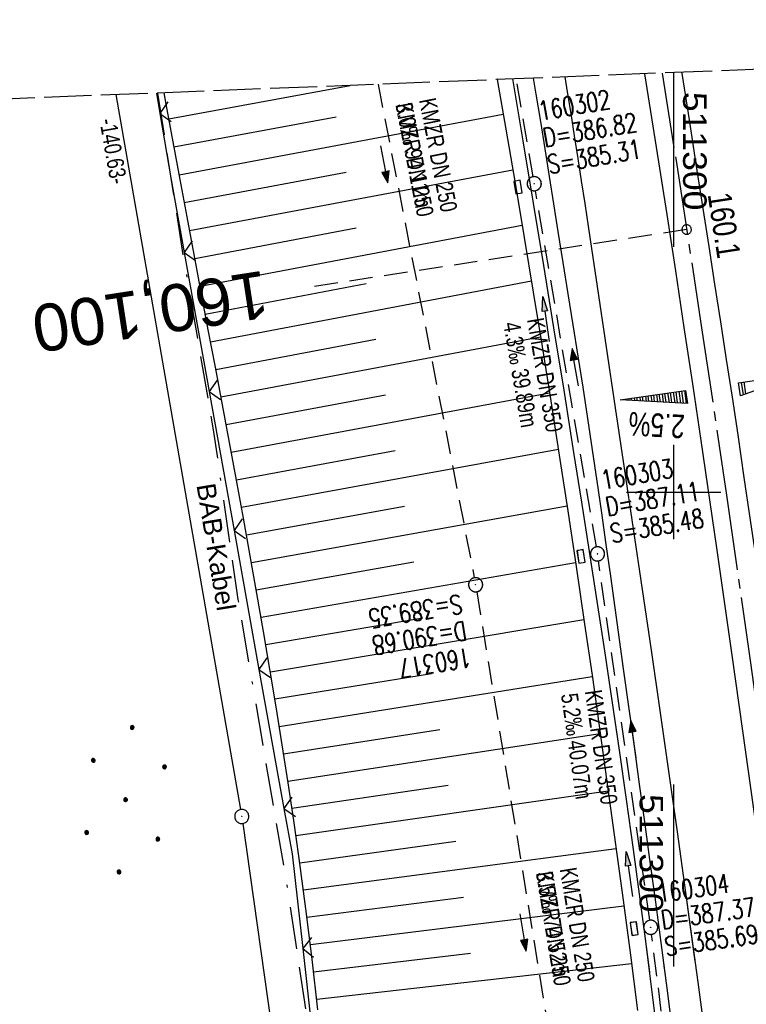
# Model space of a CAD drawing. Extents: x 511155 to 511479, y 464515 to 465450.
# Tile 39 of 41: x 511231 to 511308, y 465346 to 465450. Entities that reach past the tile are written whole.
import ezdxf
from ezdxf.enums import TextEntityAlignment as Align

# ---------------------------------------------------------------- set-up
doc = ezdxf.new("R2010")
doc.units = 0
doc.header["$LTSCALE"] = 10
doc.header["$MEASUREMENT"] = 0
for name, pattern in [('ACAD_ISO16W100', [73, 15, -6.5, 15, -6.5, 15, -7, 1, -7]), ('ACHSE', [5.5, 4, -0.5, 0.5, -0.5]), ('AUSGEZOGEN', [0]), ('LT00', [0]), ('LT14', [0.6, 0.5, -0.1]), ('LT17', [0.15, 0.1, -0.05]), ('STRICHLINIE2', [0.375, 0.25, -0.125])]:
    doc.linetypes.add(name, pattern=pattern)
doc.layers.get('0').update_dxf_attribs({"linetype": 'LT00'})
for name, color, linetype in [('--EK_FBR', 1, 'LT00'), ('--EK_Halt-Pfeil', 4, 'LT00'), ('--EK_Haltung', 7, 'STRICHLINIE2'), ('--EK_Haltung-Text', 140, 'LT00'), ('--EK_Schacht-Text', 5, 'LT00'), ('--EK_ST-93-1', 30, 'LT17'), ('--EL_DFK_AB_L', 21, 'LT00'), ('--EL_DFK_AB_P', 7, 'LT00'), ('--EL_Halt-Pfeil', 4, 'LT00'), ('--EL_Haltung', 182, 'STRICHLINIE2'), ('--EL_Haltung-Text', 182, 'LT00'), ('-AX-093', 35, 'ACHSE'), ('-QUE-20O', 11, 'LT00'), ('-QUE-20W', 11, 'LT00'), ('-ST-93-1', 250, 'LT00'), ('ABSTAND', 8, 'LT00'), ('BAB-KABEL', 220, 'ACAD_ISO16W100'), ('BAB-KABEL_TEXT', 221, 'Continuous'), ('DFK_AB_L', 21, 'LT00'), ('DFK_AB_P', 7, 'LT00'), ('DFK_NUTZUNG', 250, 'LT00'), ('PFEIL', 140, 'AUSGEZOGEN'), ('V102_AFBR_BAB', 250, 'LT00'), ('V102_BOESCH', 250, 'LT00'), ('V102_BOSCHUNG', 250, 'LT00'), ('V102_GRABEN', 250, 'LT00'), ('V102_KA_PRUF', 182, 'LT00'), ('V102_LD_MARK', 250, 'LT00'), ('V102_RASTER', 250, 'LT00'), ('V102_SINKK', 182, 'LT00'), ('V102_ZAUN', 40, 'LT00'), ('V103_AFBR_BAB', 250, 'LT00'), ('V103_BOESCH', 250, 'LT00'), ('V103_BOSCHUNG', 250, 'LT00'), ('V103_GRABEN', 250, 'LT00'), ('V103_KA_PRUF', 182, 'LT00'), ('V103_LD_MARK', 250, 'LT00'), ('V103_RASTER', 250, 'LT00'), ('V103_SINKK', 182, 'LT00'), ('V103_ZAUN', 40, 'LT00')]:
    doc.layers.add(name, color=color, linetype=linetype)
doc.layers.add('-BLATT_103-RAND', color=7, linetype='LT14', plot=False)
doc.styles.add('Beschrift', font='ARIAL.TTF')
doc.styles.add('Haltungsbeschriftung', font='ARIAL.TTF', dxfattribs={"width": 0.75})
doc.styles.add('schachtbeschriftung', font='romans.shx', dxfattribs={"width": 0.75, "height": 2})
doc.styles.get("Standard").update_dxf_attribs({"font": 'ARIAL.TTF'})

# ---------------------------------------------------------------- blocks, each defined once
blk = doc.blocks.new('SYMB0003')
at = {"color": 0, "linetype": 'ByBlock'}
for p, q in [((-0.015712, 0), (0.010166, 0.012015)), ((0, -0.021257), (-0.015712, 0)), ((0.010166, 0.012015), (0, -0.021257))]:
    blk.add_line(p, q, dxfattribs=at)
for points in [[(-0.031395, 0.499013), (-0.093691, 0.491144), (-0.154509, 0.475528), (-0.21289, 0.452414), (-0.267913, 0.422164), (-0.318712, 0.385257), (-0.364484, 0.342274), (-0.404509, 0.293893), (-0.438154, 0.240877), (-0.464888, 0.184062), (-0.484292, 0.124345), (-0.496058, 0.062667), (-0.5, 0)], [(-0.5, 0), (-0.496058, -0.062667), (-0.484292, -0.124345), (-0.464888, -0.184062), (-0.438154, -0.240877), (-0.404509, -0.293893), (-0.364485, -0.342274), (-0.318712, -0.385257), (-0.267914, -0.422164), (-0.21289, -0.452414), (-0.154509, -0.475529), (-0.093691, -0.491144), (-0.031395, -0.499014), (0.031395, -0.499014)], [(0.5, 0), (0.496057, 0.062667), (0.484292, 0.124345), (0.464888, 0.184062), (0.438153, 0.240877), (0.404509, 0.293893), (0.364484, 0.342274), (0.318712, 0.385257), (0.267913, 0.422164), (0.21289, 0.452414), (0.154509, 0.475528), (0.093691, 0.491144), (0.031395, 0.499013), (-0.031395, 0.499013)], [(0.031395, -0.499014), (0.093691, -0.491144), (0.154509, -0.475529), (0.21289, -0.452414), (0.267914, -0.422164), (0.318712, -0.385257), (0.364485, -0.342274), (0.404509, -0.293893), (0.438154, -0.240877), (0.464889, -0.184062), (0.484292, -0.124345), (0.496058, -0.062667), (0.5, 0)]]:
    blk.add_lwpolyline(points, dxfattribs=at)
blk = doc.blocks.new('Ackerland7')
at = {"layer": 'DFK_NUTZUNG', "color": 0, "linetype": 'ByBlock'}
for p, q in [((-4, 3.93), (-4, 3.67)), ((-3.95, 3.63), (-3.95, 3.97)), ((-3.9, 3.99), (-3.9, 3.61)), ((-3.85, 3.6), (-3.85, 4)), ((-3.8, 3.99), (-3.8, 3.61)), ((-3.75, 3.63), (-3.75, 3.97)), ((-3.7, 3.93), (-3.7, 3.67)), ((-3.65, 3.8), (-3.65, 3.8)), ((3.7, 3.93), (3.7, 3.67)), ((3.75, 3.63), (3.75, 3.97)), ((3.8, 3.99), (3.8, 3.61)), ((3.85, 3.6), (3.85, 4)), ((3.9, 3.99), (3.9, 3.61)), ((3.95, 3.63), (3.95, 3.97)), ((4, 3.93), (4, 3.67)), ((4.05, 3.8), (4.05, 3.8)), ((-7.85, 0.13), (-7.85, -0.13)), ((-7.8, -0.17), (-7.8, 0.17)), ((-7.75, 0.19), (-7.75, -0.19)), ((-7.7, -0.2), (-7.7, 0.2)), ((-7.65, 0.19), (-7.65, -0.19)), ((-7.6, -0.17), (-7.6, 0.17)), ((-7.55, 0.13), (-7.55, -0.13)), ((-7.5, 0), (-7.5, 0)), ((-0.15, 0.13), (-0.15, -0.13)), ((-0.1, -0.17), (-0.1, 0.17)), ((-0.05, 0.19), (-0.05, -0.19)), ((0, -0.2), (0, 0.2)), ((0.05, 0.19), (0.05, -0.19)), ((0.1, -0.17), (0.1, 0.17)), ((0.15, 0.13), (0.15, -0.13)), ((0.2, 0), (0.2, 0)), ((7.55, 0.13), (7.55, -0.13)), ((7.6, -0.17), (7.6, 0.17)), ((7.65, 0.19), (7.65, -0.19)), ((7.7, -0.2), (7.7, 0.2)), ((7.75, 0.19), (7.75, -0.19)), ((7.8, -0.17), (7.8, 0.17)), ((7.85, 0.13), (7.85, -0.13)), ((7.9, 0), (7.9, 0)), ((-4, -3.67), (-4, -3.93)), ((-3.95, -3.97), (-3.95, -3.63)), ((-3.9, -3.61), (-3.9, -3.99)), ((-3.85, -4), (-3.85, -3.6)), ((-3.8, -3.61), (-3.8, -3.99)), ((-3.75, -3.97), (-3.75, -3.63)), ((-3.7, -3.67), (-3.7, -3.93)), ((-3.65, -3.8), (-3.65, -3.8)), ((3.7, -3.67), (3.7, -3.93)), ((3.75, -3.97), (3.75, -3.63)), ((3.8, -3.61), (3.8, -3.99)), ((3.85, -4), (3.85, -3.6)), ((3.9, -3.61), (3.9, -3.99)), ((3.95, -3.97), (3.95, -3.63)), ((4, -3.67), (4, -3.93)), ((4.05, -3.8), (4.05, -3.8))]:
    blk.add_line(p, q, dxfattribs=at)
for points in [[(-3.65, 3.8), (-3.67, 3.89), (-3.73, 3.96), (-3.81, 3.99), (-3.89, 3.99), (-3.97, 3.96), (-4.03, 3.89), (-4.05, 3.8), (-4.03, 3.71), (-3.97, 3.64), (-3.89, 3.6), (-3.81, 3.6), (-3.73, 3.64), (-3.67, 3.71), (-3.65, 3.8)], [(4.05, 3.8), (4.03, 3.89), (3.97, 3.96), (3.89, 3.99), (3.81, 3.99), (3.73, 3.96), (3.67, 3.89), (3.65, 3.8), (3.67, 3.71), (3.73, 3.64), (3.81, 3.61), (3.89, 3.61), (3.97, 3.64), (4.03, 3.71), (4.05, 3.8)], [(-7.5, 0), (-7.52, 0.09), (-7.58, 0.16), (-7.66, 0.19), (-7.74, 0.19), (-7.82, 0.16), (-7.88, 0.09), (-7.9, 0)], [(0.2, 0), (0.18, 0.09), (0.12, 0.16), (0.04, 0.19), (-0.04, 0.19), (-0.12, 0.16), (-0.18, 0.09), (-0.2, 0)], [(-0.2, 0), (-0.18, -0.09), (-0.12, -0.16), (-0.04, -0.19), (0.04, -0.19), (0.12, -0.16), (0.18, -0.09), (0.2, 0)], [(7.9, 0), (7.88, 0.09), (7.82, 0.16), (7.74, 0.19), (7.66, 0.19), (7.58, 0.16), (7.52, 0.09), (7.5, 0)], [(7.5, 0), (7.52, -0.09), (7.58, -0.16), (7.66, -0.19), (7.74, -0.19), (7.82, -0.16), (7.88, -0.09), (7.9, 0)], [(-7.9, 0), (-7.88, -0.09), (-7.82, -0.16), (-7.74, -0.19), (-7.66, -0.19), (-7.58, -0.16), (-7.52, -0.09), (-7.5, 0)], [(-3.65, -3.8), (-3.67, -3.71), (-3.73, -3.64), (-3.81, -3.61), (-3.89, -3.61), (-3.97, -3.64), (-4.03, -3.71), (-4.05, -3.8), (-4.03, -3.89), (-3.97, -3.96), (-3.89, -3.99), (-3.81, -3.99), (-3.73, -3.96), (-3.67, -3.89), (-3.65, -3.8)], [(4.05, -3.8), (4.03, -3.71), (3.97, -3.64), (3.89, -3.61), (3.81, -3.61), (3.73, -3.64), (3.67, -3.71), (3.65, -3.8), (3.67, -3.89), (3.73, -3.96), (3.81, -3.99), (3.89, -3.99), (3.97, -3.96), (4.03, -3.89), (4.05, -3.8)]]:
    blk.add_lwpolyline(points, dxfattribs=at)
blk = doc.blocks.new('Pfreil3')
at = {"layer": 'PFEIL'}
blk.add_hatch(color=256, dxfattribs=at).paths.add_polyline_path([(-1.55, 0.27), (-1.55, -0.27), (0, 0)])
for p, q in [((-1.55, 0), (-4.83, 0)), ((-1.55, -0.27), (-1.55, 0.27)), ((-1.55, 0.27), (0, 0)), ((0, 0), (-1.55, -0.27))]:
    blk.add_line(p, q, dxfattribs=at)
blk = doc.blocks.new('SYMB0024')
at = {"color": 0, "linetype": 'ByBlock'}
for p, q in [((-0.5, 0.5), (0, 0)), ((0, 0), (0.5, 0.5))]:
    blk.add_line(p, q, dxfattribs=at)
blk = doc.blocks.new('SYMB0652')
at = {"color": 0, "linetype": 'ByBlock'}
blk.add_lwpolyline([(-0.15, -0.075), (0.15, -0.075), (0.15, 0.075), (-0.15, 0.075), (-0.15, -0.075)], dxfattribs=at)
blk = doc.blocks.new('SYMB0070')
at = {"color": 0, "linetype": 'ByBlock'}
for p, q in [((-0.5, 0), (0.2, 0)), ((0.5, 0), (0.2, 0.1)), ((0.2, 0.1), (0.2, 0)), ((0.468, 0), (0.21, 0.086)), ((0.21, 0.086), (0.21, -0.086)), ((0.21, -0.086), (0.468, 0)), ((0.22, -0.072), (0.437, 0)), ((0.23, -0.058), (0.405, 0)), ((0.24, -0.045), (0.374, 0)), ((0.342, 0), (0.25, 0.031)), ((0.25, 0.031), (0.25, -0.031)), ((0.25, -0.031), (0.342, 0)), ((0.26, -0.017), (0.31, 0)), ((0.27, -0.003), (0.279, 0))]:
    blk.add_line(p, q, dxfattribs=at)
for points in [[(0.2, 0), (0.2, -0.1), (0.5, 0)], [(0.437, 0), (0.22, 0.072), (0.22, -0.072)], [(0.405, 0), (0.23, 0.058), (0.23, -0.058)], [(0.374, 0), (0.24, 0.045), (0.24, -0.045)], [(0.31, 0), (0.26, 0.017), (0.26, -0.017)], [(0.279, 0), (0.27, 0.003), (0.27, -0.003)]]:
    blk.add_lwpolyline(points, dxfattribs=at)
blk = doc.blocks.new('SYMB2')
at = {"color": 0, "linetype": 'ByBlock', "flags": 128}
for points in [[(-0.031395, 0.499013), (-0.093691, 0.491144), (-0.154509, 0.475528), (-0.21289, 0.452414), (-0.267913, 0.422164), (-0.318712, 0.385257), (-0.364484, 0.342274), (-0.404509, 0.293893), (-0.438154, 0.240877), (-0.464888, 0.184062), (-0.484292, 0.124345), (-0.496058, 0.062667), (-0.5, 0)], [(-0.5, 0), (-0.496058, -0.062667), (-0.484292, -0.124345), (-0.464888, -0.184062), (-0.438154, -0.240877), (-0.404509, -0.293893), (-0.364485, -0.342274), (-0.318712, -0.385257), (-0.267914, -0.422164), (-0.21289, -0.452414), (-0.154509, -0.475529), (-0.093691, -0.491144), (-0.031395, -0.499014), (0.031395, -0.499014)], [(0.5, 0), (0.496057, 0.062667), (0.484292, 0.124345), (0.464888, 0.184062), (0.438153, 0.240877), (0.404509, 0.293893), (0.364484, 0.342274), (0.318712, 0.385257), (0.267913, 0.422164), (0.21289, 0.452414), (0.154509, 0.475528), (0.093691, 0.491144), (0.031395, 0.499013), (-0.031395, 0.499013)], [(0.031395, -0.499014), (0.093691, -0.491144), (0.154509, -0.475529), (0.21289, -0.452414), (0.267914, -0.422164), (0.318712, -0.385257), (0.364485, -0.342274), (0.404509, -0.293893), (0.438154, -0.240877), (0.464889, -0.184062), (0.484292, -0.124345), (0.496058, -0.062667), (0.5, 0)]]:
    blk.add_lwpolyline(points, dxfattribs=at)

msp = doc.modelspace()

# ---------------------------------------------------------------- linework, layer by layer
at = {"layer": '--EK_FBR'}
for points in [[(511310.45, 465352.06), (511309.58, 465358.52), (511308.48, 465366.58), (511307.36, 465374.64), (511306.23, 465382.69), (511304.59, 465394.09), (511302.92, 465405.49), (511302.03, 465411.48), (511301.13, 465417.48), (511300.22, 465423.48), (511299.3, 465429.47), (511298.07, 465437.31), (511296.94, 465444.43)], [(511311.72, 465342.44), (511310.66, 465350.48), (511309.58, 465358.52), (511308.48, 465366.58), (511307.36, 465374.64), (511306.23, 465382.69), (511304.59, 465394.09), (511302.92, 465405.49), (511302.03, 465411.48), (511301.13, 465417.48), (511300.22, 465423.48), (511299.3, 465429.47), (511298.07, 465437.31), (511296.94, 465444.43)], [(511300.84, 465444.59), (511300.9, 465444.25), (511301.63, 465439.54), (511302.37, 465434.82), (511303.11, 465430.1), (511303.73, 465426.09), (511304.35, 465422.09), (511304.97, 465418.08), (511305.59, 465414.08), (511306.2, 465410.07), (511306.8, 465406.07), (511307.47, 465401.55), (511308.13, 465397.03), (511308.79, 465392.51), (511309.44, 465387.99), (511310.09, 465383.47), (511310.67, 465379.42), (511311.25, 465375.36), (511311.83, 465371.31), (511312.4, 465367.25), (511312.96, 465363.2), (511313.51, 465359.14), (511313.97, 465355.69), (511314.32, 465352.98)], [(511300.84, 465444.59), (511300.9, 465444.25), (511301.63, 465439.54), (511302.37, 465434.82), (511303.11, 465430.1), (511303.73, 465426.09), (511304.35, 465422.09), (511304.97, 465418.08), (511305.59, 465414.08), (511306.2, 465410.07), (511306.8, 465406.07), (511307.47, 465401.55), (511308.13, 465397.03)], [(511299.02, 465349.37), (511298.94, 465349.99), (511298.48, 465353.49), (511298.02, 465356.98), (511297.48, 465360.98), (511296.93, 465364.97), (511296.38, 465368.97), (511295.83, 465372.97), (511295.27, 465376.96), (511294.71, 465380.96), (511294.25, 465384.33), (511293.78, 465387.69), (511293.32, 465391.05), (511292.84, 465394.42), (511292.37, 465397.78), (511291.88, 465401.14), (511291.38, 465404.5), (511290.88, 465407.82), (511290.37, 465411.13), (511289.85, 465414.44), (511289.33, 465417.76), (511288.8, 465421.07), (511288.27, 465424.38), (511287.74, 465427.69), (511287.28, 465430.61), (511286.81, 465433.52), (511286.35, 465436.44), (511285.87, 465439.35), (511285.38, 465442.26), (511285.09, 465443.96)], [(511299.85, 465343.01), (511299.4, 465346.5), (511298.94, 465349.99), (511298.48, 465353.49), (511298.02, 465356.98), (511297.48, 465360.98), (511296.93, 465364.97), (511296.38, 465368.97), (511295.83, 465372.97), (511295.27, 465376.96), (511294.71, 465380.96), (511294.25, 465384.33), (511293.78, 465387.69), (511293.32, 465391.05), (511292.84, 465394.42), (511292.37, 465397.78), (511291.88, 465401.14), (511291.38, 465404.5), (511290.88, 465407.82), (511290.37, 465411.13), (511289.85, 465414.44), (511289.33, 465417.76), (511288.8, 465421.07), (511288.27, 465424.38), (511287.74, 465427.69), (511287.28, 465430.61), (511286.81, 465433.52), (511286.35, 465436.44), (511285.87, 465439.35), (511285.38, 465442.26), (511285.09, 465443.96)]]:
    msp.add_lwpolyline(points, dxfattribs=at)
at = {"layer": '--EK_Haltung'}
for p, q in [((511268.6, 465443.31), (511278.82, 465390.89)), ((511285.06, 465433.49), (511283.27, 465443.89)), ((511291.79, 465394.17), (511285.31, 465432.01)), ((511297.46, 465354.51), (511292.02, 465392.69)), ((511279.08, 465389.41), (511290.88, 465317.36)), ((511302.44, 465315.1), (511297.66, 465353.02))]:
    msp.add_line(p, q, dxfattribs=at)
at = {"layer": '--EK_ST-93-1', "ltscale": 2.5}
msp.add_line((511301.38, 465427.88), (511261.83, 465421.83), dxfattribs=at)
at = {"layer": '--EL_DFK_AB_L'}
for p, q in [((511240.73, 465442.21), (511253.98, 465366.28)), ((511254.22, 465364.8), (511265.64, 465284.27))]:
    msp.add_line(p, q, dxfattribs=at)
at = {"layer": '--EL_Haltung'}
for p, q in [((511268.6, 465443.31), (511278.82, 465390.89)), ((511285.06, 465433.49), (511283.27, 465443.89)), ((511291.79, 465394.17), (511285.31, 465432.01)), ((511297.46, 465354.51), (511292.02, 465392.69)), ((511279.08, 465389.41), (511290.88, 465317.36)), ((511302.44, 465315.1), (511297.66, 465353.02))]:
    msp.add_line(p, q, dxfattribs=at)
at = {"layer": '-AX-093', "ltscale": 0.2}
msp.add_lwpolyline([(511298.78, 465444.5), (511300.25, 465435.22), (511302.97, 465417.45), (511305.61, 465399.67), (511308.17, 465381.87), (511310.65, 465364.07), (511313.06, 465346.25), (511315.38, 465328.43), (511317.62, 465310.59), (511319.79, 465292.74), (511321.87, 465274.89), (511323.88, 465257.02), (511325.81, 465239.15), (511327.66, 465221.26)], dxfattribs=at)
at = {"layer": '-BLATT_103-RAND'}
msp.add_lwpolyline([(511155.19, 465438.82), (511191.77, 464514.55), (511478.54, 464525.89), (511441.97, 465450.17), (511155.19, 465438.82)], dxfattribs=at)
at = {"layer": '-QUE-20O'}
for p, q in [((511307.18, 465411.65), (511307.37, 465410.33)), ((511307.66, 465410.43), (511307.48, 465411.7))]:
    msp.add_line(p, q, dxfattribs=at)
msp.add_lwpolyline([(511307.1, 465410.23), (511306.9, 465411.61), (511313.82, 465412.61), (511307.1, 465410.23)], dxfattribs=at)
at = {"layer": '-QUE-20W'}
for p, q in [((511299.81, 465409.5), (511299.66, 465410.57)), ((511299.96, 465410.61), (511300.12, 465409.49)), ((511300.42, 465409.47), (511300.25, 465410.65)), ((511300.55, 465410.7), (511300.73, 465409.45)), ((511301.04, 465409.44), (511300.85, 465410.74)), ((511301.14, 465410.78), (511301.34, 465409.42)), ((511294.61, 465409.84), (511294.62, 465409.78)), ((511294.93, 465409.77), (511294.91, 465409.88)), ((511295.21, 465409.93), (511295.23, 465409.75)), ((511295.54, 465409.73), (511295.5, 465409.97)), ((511295.8, 465410.01), (511295.84, 465409.72)), ((511296.15, 465409.7), (511296.1, 465410.05)), ((511296.39, 465410.1), (511296.45, 465409.68)), ((511296.76, 465409.67), (511296.69, 465410.14)), ((511296.99, 465410.18), (511297.06, 465409.65)), ((511297.37, 465409.63), (511297.28, 465410.23)), ((511297.58, 465410.27), (511297.68, 465409.62)), ((511297.98, 465409.6), (511297.88, 465410.31)), ((511298.18, 465410.35), (511298.29, 465409.59)), ((511298.59, 465409.57), (511298.47, 465410.4)), ((511298.77, 465410.44), (511298.9, 465409.55)), ((511299.2, 465409.54), (511299.07, 465410.48)), ((511299.36, 465410.53), (511299.51, 465409.52))]:
    msp.add_line(p, q, dxfattribs=at)
msp.add_lwpolyline([(511301.46, 465409.41), (511294.33, 465409.8), (511301.26, 465410.8), (511301.46, 465409.41)], dxfattribs=at)
at = {"layer": 'BAB-KABEL', "ltscale": 0.03, "flags": 128}
msp.add_lwpolyline([(511245.17, 465442.38), (511247.79, 465425.64), (511251.08, 465406.59), (511253.71, 465388.59), (511256.34, 465373.1), (511258.87, 465358.45), (511261.22, 465342.97), (511262.53, 465334.91), (511267.32, 465306.47), (511271.63, 465280.77), (511274.45, 465263.87), (511277.9, 465245.03), (511280.42, 465230.24), (511282.95, 465214.81), (511284.59, 465206.12), (511286.41, 465195.21), (511288.52, 465182.08), (511289.46, 465178.54), (511291.81, 465169.68), (511294.22, 465159.99), (511298.5, 465143.74), (511302.01, 465129.17), (511304.36, 465120.15), (511303.95, 465111.54), (511304.47, 465105.75), (511305.29, 465102.17), (511306.73, 465086.55), (511308.17, 465069.5), (511309.91, 465042.39), (511310.52, 465027.02), (511311.65, 465006.69), (511312.99, 464997.42), (511315.25, 464972.49), (511318.76, 464937.78), (511320.47, 464912.68), (511321.04, 464888.91), (511321.82, 464866.11), (511322.47, 464843.97), (511323.13, 464825.85), (511323.4, 464809.89), (511315.81, 464787.46), (511312.43, 464776.5), (511306.42, 464758.08), (511322.55, 464747.31), (511322.64, 464708.19), (511321.61, 464688.74), (511320.48, 464678.44), (511319.26, 464666.87), (511317.67, 464649.45), (511317.57, 464633.74), (511317.38, 464618.76), (511317.47, 464606.23), (511316.72, 464592.27), (511316.63, 464590.68), (511316.53, 464580.25), (511316.82, 464565.64), (511316.26, 464552.99), (511315.8, 464537.2), (511315.44, 464531.47), (511315.33, 464529.6), (511314.63, 464523.4), (511314.33, 464519.4)], dxfattribs=at)
at = {"layer": 'DFK_AB_L'}
for p, q in [((511240.73, 465442.21), (511253.98, 465366.28)), ((511254.22, 465364.8), (511265.64, 465284.27))]:
    msp.add_line(p, q, dxfattribs=at)
at = {"layer": 'V102_AFBR_BAB'}
for points in [[(511310.45, 465352.06), (511309.58, 465358.52), (511308.48, 465366.58), (511307.36, 465374.64), (511306.23, 465382.69), (511304.59, 465394.09), (511302.92, 465405.49), (511302.03, 465411.48), (511301.13, 465417.48), (511300.22, 465423.48), (511299.3, 465429.47), (511298.07, 465437.31), (511296.94, 465444.43)], [(511300.84, 465444.59), (511300.9, 465444.25), (511301.63, 465439.54), (511302.37, 465434.82), (511303.11, 465430.1), (511303.73, 465426.09), (511304.35, 465422.09), (511304.97, 465418.08), (511305.59, 465414.08), (511306.2, 465410.07), (511306.8, 465406.07), (511307.47, 465401.55), (511308.13, 465397.03), (511308.79, 465392.51), (511309.44, 465387.99), (511310.09, 465383.47), (511310.67, 465379.42), (511311.25, 465375.36), (511311.83, 465371.31), (511312.4, 465367.25), (511312.96, 465363.2), (511313.51, 465359.14), (511313.97, 465355.69), (511314.32, 465352.98)], [(511299.02, 465349.37), (511298.94, 465349.99), (511298.48, 465353.49), (511298.02, 465356.98), (511297.48, 465360.98), (511296.93, 465364.97), (511296.38, 465368.97), (511295.83, 465372.97), (511295.27, 465376.96), (511294.71, 465380.96), (511294.25, 465384.33), (511293.78, 465387.69), (511293.32, 465391.05), (511292.84, 465394.42), (511292.37, 465397.78), (511291.88, 465401.14), (511291.38, 465404.5), (511290.88, 465407.82), (511290.37, 465411.13), (511289.85, 465414.44), (511289.33, 465417.76), (511288.8, 465421.07), (511288.27, 465424.38), (511287.74, 465427.69), (511287.28, 465430.61), (511286.81, 465433.52), (511286.35, 465436.44), (511285.87, 465439.35), (511285.38, 465442.26), (511285.09, 465443.96)]]:
    msp.add_lwpolyline(points, dxfattribs=at)
at = {"layer": 'V102_BOESCH'}
msp.add_lwpolyline([(511262.21, 465345), (511261.59, 465350.37), (511260.92, 465355.72), (511260.21, 465361.07), (511259.64, 465365.1), (511259.04, 465369.12), (511258.41, 465373.15), (511257.77, 465377.17), (511257.11, 465381.19), (511256.42, 465385.2), (511255.72, 465389.22), (511255.01, 465393.23), (511254.29, 465397.24), (511253.55, 465401.25), (511252.81, 465405.26), (511252.06, 465409.26), (511251.31, 465413.25), (511250.56, 465417.24), (511249.8, 465421.23), (511249.05, 465425.22), (511248.3, 465429.22), (511247.55, 465433.21), (511246.81, 465437.2), (511246.07, 465441.19), (511245.85, 465442.41)], dxfattribs=at)
at = {"layer": 'V102_BOSCHUNG'}
for p, q in [((511246.36, 465439.65), (511265.63, 465443.19)), ((511246.91, 465436.67), (511264.15, 465439.87)), ((511247.46, 465433.71), (511281.9, 465440.12)), ((511248.01, 465430.75), (511265.21, 465433.96)), ((511248.57, 465427.78), (511282.91, 465434.24)), ((511249.12, 465424.82), (511266.26, 465428.06)), ((511249.68, 465421.86), (511283.9, 465428.35)), ((511250.24, 465418.91), (511267.32, 465422.15)), ((511250.8, 465415.97), (511284.88, 465422.43)), ((511251.35, 465413.03), (511268.36, 465416.24)), ((511251.9, 465410.1), (511285.85, 465416.47)), ((511252.45, 465407.16), (511269.39, 465410.33)), ((511253, 465404.23), (511286.81, 465410.52)), ((511253.54, 465401.3), (511270.41, 465404.42)), ((511254.08, 465398.38), (511287.75, 465404.54)), ((511254.61, 465395.45), (511271.41, 465398.5)), ((511255.14, 465392.53), (511288.67, 465398.55)), ((511255.65, 465389.62), (511272.39, 465392.58)), ((511256.16, 465386.7), (511289.57, 465392.53)), ((511256.66, 465383.8), (511273.34, 465386.65)), ((511257.15, 465380.91), (511290.46, 465386.47)), ((511257.63, 465378.02), (511274.27, 465380.73)), ((511258.1, 465375.11), (511291.34, 465380.41)), ((511258.56, 465372.2), (511275.17, 465374.79)), ((511259.01, 465369.29), (511292.2, 465374.36)), ((511259.44, 465366.41), (511276.03, 465368.86)), ((511259.86, 465363.52), (511293.05, 465368.25)), ((511260.27, 465360.63), (511276.87, 465362.91)), ((511260.66, 465357.74), (511293.88, 465362.15)), ((511261.04, 465354.83), (511277.66, 465356.97)), ((511261.4, 465351.95), (511294.7, 465356.04)), ((511261.75, 465349.04), (511278.43, 465351.02)), ((511262.08, 465346.15), (511295.51, 465349.92))]:
    msp.add_line(p, q, dxfattribs=at)
at = {"layer": 'V102_GRABEN'}
for points in [[(511281.26, 465443.81), (511282.17, 465438.56), (511283.15, 465432.79), (511284.12, 465427.02), (511285.08, 465421.24), (511286.02, 465415.46), (511286.94, 465409.68), (511287.85, 465403.9), (511288.75, 465398), (511289.64, 465392.1), (511290.5, 465386.2), (511291.36, 465380.29), (511292.19, 465374.39), (511293.01, 465368.48), (511293.82, 465362.57), (511294.62, 465356.65), (511295.4, 465350.8), (511295.69, 465348.58)], [(511297.46, 465349), (511297, 465352.53), (511296.44, 465356.77), (511295.72, 465362.05), (511294.99, 465367.33), (511294.23, 465372.6), (511293.46, 465377.87), (511292.67, 465383.14), (511291.87, 465388.41), (511291.06, 465393.68), (511290.23, 465398.94), (511289.4, 465404.2), (511288.35, 465410.83), (511287.28, 465417.45), (511286.2, 465424.07), (511285.11, 465430.69), (511284.01, 465437.3), (511282.9, 465443.88)]]:
    msp.add_lwpolyline(points, dxfattribs=at)
at = {"layer": 'V102_LD_MARK'}
msp.add_lwpolyline([(511302.29, 465350.14), (511301.29, 465357.47), (511300.39, 465363.91), (511299.48, 465370.35), (511298.56, 465376.79), (511297.63, 465383.22), (511296.69, 465389.66), (511295.74, 465396.09), (511294.79, 465402.52), (511293.83, 465408.96), (511292.87, 465415.39), (511291.9, 465421.82), (511290.94, 465428.25), (511290.58, 465430.64), (511290.22, 465433.04), (511289.85, 465435.43), (511289.48, 465437.82), (511289.1, 465440.21), (511288.73, 465442.52), (511288.47, 465444.1)], dxfattribs=at)
at = {"layer": 'V102_RASTER'}
for p, q in [((511300, 465395), (511300, 465405)), ((511295, 465400), (511305, 465400)), ((511300, 465349.6), (511300, 465368.92))]:
    msp.add_line(p, q, dxfattribs=at)
at = {"layer": 'V102_ZAUN'}
for p, q in [((511245.04, 465442.38), (511245.41, 465440.22)), ((511247.99, 465425.45), (511250.64, 465410.68)), ((511250.64, 465410.68), (511253.29, 465395.92)), ((511253.29, 465395.92), (511255.94, 465381.16)), ((511255.94, 465381.16), (511258.59, 465366.39)), ((511260.59, 465351.53), (511261.82, 465340.58))]:
    msp.add_line(p, q, dxfattribs=at)
for points in [[(511245.41, 465440.22), (511246.6, 465433.17), (511247.99, 465425.45)], [(511258.59, 465366.39), (511259.46, 465361.56), (511260.59, 465351.53)]]:
    msp.add_lwpolyline(points, dxfattribs=at)
at = {"layer": 'V103_AFBR_BAB'}
for points in [[(511311.72, 465342.44), (511310.66, 465350.48), (511309.58, 465358.52), (511308.48, 465366.58), (511307.36, 465374.64), (511306.23, 465382.69), (511304.59, 465394.09), (511302.92, 465405.49), (511302.03, 465411.48), (511301.13, 465417.48), (511300.22, 465423.48), (511299.3, 465429.47), (511298.07, 465437.31), (511296.94, 465444.43)], [(511300.84, 465444.59), (511300.9, 465444.25), (511301.63, 465439.54), (511302.37, 465434.82), (511303.11, 465430.1), (511303.73, 465426.09), (511304.35, 465422.09), (511304.97, 465418.08), (511305.59, 465414.08), (511306.2, 465410.07), (511306.8, 465406.07), (511307.47, 465401.55), (511308.13, 465397.03)], [(511299.85, 465343.01), (511299.4, 465346.5), (511298.94, 465349.99), (511298.48, 465353.49), (511298.02, 465356.98), (511297.48, 465360.98), (511296.93, 465364.97), (511296.38, 465368.97), (511295.83, 465372.97), (511295.27, 465376.96), (511294.71, 465380.96), (511294.25, 465384.33), (511293.78, 465387.69), (511293.32, 465391.05), (511292.84, 465394.42), (511292.37, 465397.78), (511291.88, 465401.14), (511291.38, 465404.5), (511290.88, 465407.82), (511290.37, 465411.13), (511289.85, 465414.44), (511289.33, 465417.76), (511288.8, 465421.07), (511288.27, 465424.38), (511287.74, 465427.69), (511287.28, 465430.61), (511286.81, 465433.52), (511286.35, 465436.44), (511285.87, 465439.35), (511285.38, 465442.26), (511285.09, 465443.96)]]:
    msp.add_lwpolyline(points, dxfattribs=at)
at = {"layer": 'V103_BOESCH'}
msp.add_lwpolyline([(511262.21, 465345), (511261.59, 465350.37), (511260.92, 465355.72), (511260.21, 465361.07), (511259.64, 465365.1), (511259.04, 465369.12), (511258.41, 465373.15), (511257.77, 465377.17), (511257.11, 465381.19), (511256.42, 465385.2), (511255.72, 465389.22), (511255.01, 465393.23), (511254.29, 465397.24), (511253.55, 465401.25), (511252.81, 465405.26), (511252.06, 465409.26), (511251.31, 465413.25), (511250.56, 465417.24), (511249.8, 465421.23), (511249.05, 465425.22), (511248.3, 465429.22), (511247.55, 465433.21), (511246.81, 465437.2), (511246.07, 465441.19), (511245.85, 465442.41)], dxfattribs=at)
at = {"layer": 'V103_BOSCHUNG'}
for p, q in [((511246.36, 465439.65), (511265.63, 465443.19)), ((511246.91, 465436.67), (511264.15, 465439.87)), ((511247.46, 465433.71), (511281.9, 465440.12)), ((511248.01, 465430.75), (511265.21, 465433.96)), ((511248.57, 465427.78), (511282.91, 465434.24)), ((511249.12, 465424.82), (511266.26, 465428.06)), ((511249.68, 465421.86), (511283.9, 465428.35)), ((511250.24, 465418.91), (511267.32, 465422.15)), ((511250.8, 465415.97), (511284.88, 465422.43)), ((511251.35, 465413.03), (511268.36, 465416.24)), ((511251.9, 465410.1), (511285.85, 465416.47)), ((511252.45, 465407.16), (511269.39, 465410.33)), ((511253, 465404.23), (511286.81, 465410.52)), ((511253.54, 465401.3), (511270.41, 465404.42)), ((511254.08, 465398.38), (511287.75, 465404.54)), ((511254.61, 465395.45), (511271.41, 465398.5)), ((511255.14, 465392.53), (511288.67, 465398.55)), ((511255.65, 465389.62), (511272.39, 465392.58)), ((511256.16, 465386.7), (511289.57, 465392.53)), ((511256.66, 465383.8), (511273.34, 465386.65)), ((511257.15, 465380.91), (511290.46, 465386.47)), ((511257.63, 465378.02), (511274.27, 465380.73)), ((511258.1, 465375.11), (511291.34, 465380.41)), ((511258.56, 465372.2), (511275.17, 465374.79)), ((511259.01, 465369.29), (511292.2, 465374.36)), ((511259.44, 465366.41), (511276.03, 465368.86)), ((511259.86, 465363.52), (511293.05, 465368.25)), ((511260.27, 465360.63), (511276.87, 465362.91)), ((511260.66, 465357.74), (511293.88, 465362.15)), ((511261.04, 465354.83), (511277.66, 465356.97)), ((511261.4, 465351.95), (511294.7, 465356.04)), ((511261.75, 465349.04), (511278.43, 465351.02)), ((511262.08, 465346.15), (511295.51, 465349.92))]:
    msp.add_line(p, q, dxfattribs=at)
at = {"layer": 'V103_GRABEN'}
for points in [[(511281.26, 465443.81), (511282.17, 465438.56), (511283.15, 465432.79), (511284.12, 465427.02), (511285.08, 465421.24), (511286.02, 465415.46), (511286.94, 465409.68), (511287.85, 465403.9), (511288.75, 465398), (511289.64, 465392.1), (511290.5, 465386.2), (511291.36, 465380.29), (511292.19, 465374.39), (511293.01, 465368.48), (511293.82, 465362.57), (511294.62, 465356.65), (511295.4, 465350.8), (511296.17, 465344.94)], [(511298.08, 465344.05), (511297.55, 465348.29), (511297, 465352.53), (511296.44, 465356.77), (511295.72, 465362.05), (511294.99, 465367.33), (511294.23, 465372.6), (511293.46, 465377.87), (511292.67, 465383.14), (511291.87, 465388.41), (511291.06, 465393.68), (511290.23, 465398.94), (511289.4, 465404.2), (511288.35, 465410.83), (511287.28, 465417.45), (511286.2, 465424.07), (511285.11, 465430.69), (511284.01, 465437.3), (511282.9, 465443.88)]]:
    msp.add_lwpolyline(points, dxfattribs=at)
at = {"layer": 'V103_LD_MARK'}
msp.add_lwpolyline([(511303.86, 465338.38), (511302.59, 465347.93), (511301.29, 465357.47), (511300.39, 465363.91), (511299.48, 465370.35), (511298.56, 465376.79), (511297.63, 465383.22), (511296.69, 465389.66), (511295.74, 465396.09), (511294.79, 465402.52), (511293.83, 465408.96), (511292.87, 465415.39), (511291.9, 465421.82), (511290.94, 465428.25), (511290.58, 465430.64), (511290.22, 465433.04), (511289.85, 465435.43), (511289.48, 465437.82), (511289.1, 465440.21), (511288.73, 465442.52), (511288.47, 465444.1)], dxfattribs=at)
at = {"layer": 'V103_RASTER'}
for p, q in [((511300, 465426.05), (511300, 465444.55)), ((511300, 465395), (511300, 465405)), ((511295, 465400), (511305, 465400))]:
    msp.add_line(p, q, dxfattribs=at)
at = {"layer": 'V103_ZAUN'}
for p, q in [((511245.04, 465442.38), (511245.41, 465440.22)), ((511247.99, 465425.45), (511250.64, 465410.68)), ((511250.64, 465410.68), (511253.29, 465395.92)), ((511253.29, 465395.92), (511255.94, 465381.16)), ((511255.94, 465381.16), (511258.59, 465366.39)), ((511260.59, 465351.53), (511262.27, 465336.63))]:
    msp.add_line(p, q, dxfattribs=at)
for points in [[(511245.41, 465440.22), (511246.6, 465433.17), (511247.99, 465425.45)], [(511258.59, 465366.39), (511259.46, 465361.56), (511260.59, 465351.53)]]:
    msp.add_lwpolyline(points, dxfattribs=at)

# ---------------------------------------------------------------- block references
at = {"layer": '--EK_Halt-Pfeil', "yscale": 4, "zscale": 4}
for p, xscale, rotation in [((511269.24, 465434.81), 3.999999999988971, 281.0277899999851), ((511289.54, 465413.26), 3.999999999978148, 99.70523000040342), ((511295.73, 465373.74), 4.000000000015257, 98.1117600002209), ((511283.99, 465353.22), 4.000000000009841, 279.2931400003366)]:
    msp.add_blockref('SYMB0070', p, dxfattribs=dict(at, xscale=xscale, rotation=rotation))
at = {"layer": '--EL_DFK_AB_P', "xscale": 1.500000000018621, "yscale": 1.5, "zscale": 1.5, "rotation": 264.7377099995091}
msp.add_blockref('SYMB0003', (511254.11, 465365.54), dxfattribs=at)
at = {"layer": '--EL_Halt-Pfeil', "yscale": 4, "zscale": 4}
for p, xscale, rotation in [((511269.24, 465434.81), 3.999999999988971, 281.0277899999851), ((511289.54, 465413.26), 3.999999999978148, 99.70523000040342), ((511295.73, 465373.74), 4.000000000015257, 98.1117600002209), ((511283.99, 465353.22), 4.000000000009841, 279.2931400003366)]:
    msp.add_blockref('SYMB0070', p, dxfattribs=dict(at, xscale=xscale, rotation=rotation))
at = {"layer": '-ST-93-1', "rotation": 274.1956499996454}
msp.add_blockref('SYMB2', (511301.38, 465427.88), dxfattribs=at)
at = {"layer": 'DFK_AB_P', "xscale": 1.500000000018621, "yscale": 1.5, "zscale": 1.5, "rotation": 264.7377099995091}
msp.add_blockref('SYMB0003', (511254.11, 465365.54), dxfattribs=at)
at = {"layer": 'DFK_NUTZUNG', "rotation": 264.7376999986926}
msp.add_blockref('Ackerland7', (511241.77, 465367.32), dxfattribs=at)
at = {"layer": 'PFEIL'}
for p, rotation in [((511286.1, 465420.76), 97.9047361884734), ((511294.94, 465361.83), 98.34809159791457)]:
    msp.add_blockref('Pfreil3', p, dxfattribs=dict(at, rotation=rotation))
at = {"layer": 'V102_KA_PRUF', "xscale": 1.499999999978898, "yscale": 1.5, "zscale": 1.5, "rotation": 283.2840000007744}
for p in [(511285.19, 465432.75), (511291.91, 465393.43), (511278.96, 465390.15), (511297.56, 465353.77)]:
    msp.add_blockref('SYMB0003', p, dxfattribs=at)
at = {"layer": 'V102_SINKK', "yscale": 4.5, "zscale": 4.5}
for p, xscale, rotation in [((511283.46, 465432.39), 4.499999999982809, 279.7567010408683), ((511290.16, 465393.16), 4.499999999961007, 279.3473039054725), ((511295.8, 465353.63), 4.499999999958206, 279.0786140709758)]:
    msp.add_blockref('SYMB0652', p, dxfattribs=dict(at, xscale=xscale, rotation=rotation))
at = {"layer": 'V102_ZAUN', "yscale": 2.099999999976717, "zscale": 2.1}
for p, xscale, rotation in [((511245.41, 465440.22), 2.099999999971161, 279.6236899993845), ((511247.99, 465425.45), 2.100000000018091, 280.1771099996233), ((511250.64, 465410.68), 2.100000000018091, 280.1771099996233), ((511253.29, 465395.92), 2.100000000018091, 280.1771099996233), ((511255.94, 465381.16), 2.100000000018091, 280.1771099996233), ((511258.59, 465366.39), 2.100000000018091, 280.1771099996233), ((511260.59, 465351.53), 2.099999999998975, 276.4240100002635)]:
    msp.add_blockref('SYMB0024', p, dxfattribs=dict(at, xscale=xscale, rotation=rotation))
at = {"layer": 'V103_KA_PRUF', "xscale": 1.499999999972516, "yscale": 1.5, "zscale": 1.5, "rotation": 272.266200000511}
for p in [(511285.19, 465432.75), (511291.91, 465393.43), (511278.96, 465390.15), (511297.56, 465353.77)]:
    msp.add_blockref('SYMB0003', p, dxfattribs=at)
at = {"layer": 'V103_SINKK', "yscale": 4.5, "zscale": 4.5}
for p, xscale, rotation in [((511283.46, 465432.39), 4.499999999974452, 279.6886118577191), ((511290.16, 465393.16), 4.499999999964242, 278.0512281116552), ((511295.81, 465353.65), 4.499999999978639, 276.9787484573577)]:
    msp.add_blockref('SYMB0652', p, dxfattribs=dict(at, xscale=xscale, rotation=rotation))
at = {"layer": 'V103_ZAUN', "yscale": 2.099999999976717, "zscale": 2.1}
for p, xscale, rotation in [((511245.41, 465440.22), 2.100000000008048, 279.6232800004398), ((511247.99, 465425.45), 2.099999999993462, 280.1772200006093), ((511250.64, 465410.68), 2.099999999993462, 280.1772200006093), ((511253.29, 465395.92), 2.099999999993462, 280.1772200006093), ((511255.94, 465381.16), 2.099999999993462, 280.1772200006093), ((511258.59, 465366.39), 2.099999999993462, 280.1772200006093), ((511260.59, 465351.53), 2.100000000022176, 276.4243199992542)]:
    msp.add_blockref('SYMB0024', p, dxfattribs=dict(at, xscale=xscale, rotation=rotation))

# ---------------------------------------------------------------- texts
at = {"layer": '--EK_Haltung-Text', "style": 'Haltungsbeschriftung', "width": 0.75}
for s, rotation, p in [('3.0‰ 94.11m', -78.9722, (511270.43, 465441.16)), ('KMZR DN 250', -78.9722, (511272.94, 465441.65)), ('4.3‰ 39.89m', -80.2948, (511281.89, 465417.9)), ('KMZR DN 350', -80.2948, (511284.41, 465418.33)), ('5.2‰ 40.07m', -81.8882, (511288.02, 465378.49)), ('KMZR DN 350', -81.8882, (511290.56, 465378.85)), ('3.5‰ 74.52m', -80.7069, (511285.36, 465359.55)), ('KMZR DN 250', -80.7069, (511287.89, 465359.96))]:
    msp.add_text(s, height=1.8, rotation=rotation, dxfattribs=at).set_placement(p)
at = {"layer": '--EK_Schacht-Text', "style": 'schachtbeschriftung', "width": 0.75}
for s, rotation, p in [('160302', 9.7473, (511285.81, 465439.46)), ('D=386.82', 9.7473, (511286.3, 465436.63)), ('S=385.31', 9.7473, (511286.78, 465433.79)), ('160303', 9.7052, (511292.47, 465400.27)), ('D=387.11', 9.7052, (511292.95, 465397.43)), ('S=385.48', 9.7052, (511293.44, 465394.59)), ('S=389.35', -170.7068, (511277.36, 465389.13)), ('D=390.68', -170.7068, (511277.82, 465386.29)), ('160317', -170.7068, (511278.29, 465383.45)), ('160304', 8.1118, (511298.39, 465356.4)), ('D=387.37', 8.1118, (511298.8, 465353.55)), ('S=385.69', 8.1118, (511299.2, 465350.7))]:
    msp.add_text(s, height=2, rotation=rotation, dxfattribs=at).set_placement(p)
at = {"layer": '--EK_ST-93-1', "style": 'Beschrift'}
msp.add_text('160,100', height=5, rotation=-171.2753, dxfattribs=at).set_placement((511256.89, 465421.07), align=Align.MIDDLE_LEFT)
at = {"layer": '--EL_Haltung-Text', "style": 'Haltungsbeschriftung', "width": 0.75}
for s, rotation, p in [('KMZR DN 250', -78.9722, (511270.43, 465441.16)), ('KMZR DN 350', -80.2948, (511284.41, 465418.33)), ('KMZR DN 350', -81.8882, (511290.56, 465378.85)), ('KMZR DN 250', -80.7069, (511285.36, 465359.55))]:
    msp.add_text(s, height=1.8, rotation=rotation, dxfattribs=at).set_placement(p)
at = {"layer": '-QUE-20W', "style": 'Beschrift', "width": 0.75}
msp.add_text('2.5%', height=2.5, rotation=176.9038, dxfattribs=at).set_placement((511301.24, 465408.19))
at = {"layer": '-ST-93-1', "style": 'Beschrift', "width": 0.8}
msp.add_text('  160.1', height=2.5, rotation=-81.2759, dxfattribs=at).set_placement((511303.37, 465433.14))
at = {"layer": 'ABSTAND', "width": 0.75}
msp.add_text(' -140.63-', height=1.8, rotation=-80.1013, dxfattribs=at).set_placement((511238.89, 465440.03))
at = {"layer": 'BAB-KABEL_TEXT', "insert": (511250.37, 465394), "char_height": 2, "attachment_point": 8, "rotation": 279.2951, "style": 'Beschrift'}
msp.add_mtext('BAB-Kabel', dxfattribs=at)
at = {"layer": 'V102_RASTER', "width": 1.08}
msp.add_text(' 511300', height=2.5, rotation=-90.0008, dxfattribs=at).set_placement((511296.38, 465368.97))
at = {"layer": 'V103_RASTER', "width": 1.08}
msp.add_text(' 511300', height=2.5, rotation=-90.0005, dxfattribs=at).set_placement((511301, 465443.55))

doc.saveas('drawing.dxf')
